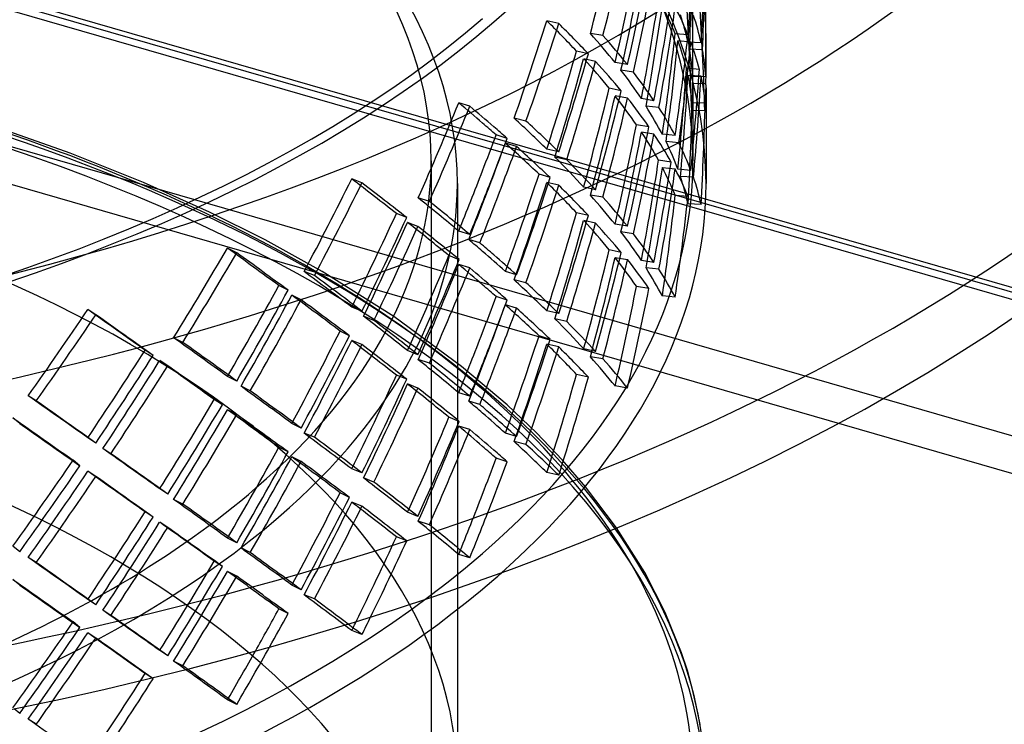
# Model space of a CAD drawing. Header units: millimetres. Extents: x -483 to 483, y -417 to 361.
# Tile 9 of 12: x 171 to 359, y -128 to 7. Entities that reach past the tile are written whole.
import ezdxf

# ---------------------------------------------------------------- set-up
doc = ezdxf.new("R2010")
doc.units = ezdxf.units.MM
doc.layers.add('HIDDEN', color=7, linetype='Continuous')
doc.layers.add('THICK', color=7, linetype='Continuous')

msp = doc.modelspace()

# ---------------------------------------------------------------- linework, layer by layer
at = {"layer": 'HIDDEN'}
for p, q in [((366, -46.48), (-128.11, 96.16)), ((366.87, -45.85), (-126.72, 96.63)), ((480.61, -81), (-125.61, 94)), ((480.61, -106.99), (-125.61, 68.01)), ((478.11, -113.48), (-128.11, 61.52)), ((274.37, 6.3), (272.1, 6.82)), ((282.79, 4.04), (280.42, 4.43)), ((299.07, 4.13), (296.61, 4.37)), ((300, -2.05), (300, 4.22)), ((302.5, -2.14), (302.5, 4.39)), ((299.6, 2.76), (297.14, 3.01)), ((301.56, 2.65), (299.06, 2.75)), ((280.03, 0.53), (277.76, 1.05)), ((301.82, 1.3), (299.33, 1.4)), ((281.4, -0.95), (279.13, -0.42)), ((287.51, -1.54), (285.13, -1.16)), ((288.63, -2.98), (286.26, -2.59)), ((301.23, -2.44), (298.77, -2.19)), ((301.56, -3.73), (299.06, -3.63)), ((302.44, -3.89), (299.94, -3.79)), ((302.49, -5.14), (299.99, -5.19)), ((286.3, -6.54), (284.02, -6.01)), ((300, -6.03), (300, -19.92)), ((302.5, -5.95), (302.5, -24.25)), ((257.38, -9.48), (255.25, -8.83)), ((287.51, -7.92), (285.13, -7.53)), ((292.55, -8.43), (290.17, -8.04)), ((302.34, -8.92), (299.85, -8.82)), ((293.51, -9.75), (291.06, -9.5)), ((302.26, -10.32), (299.77, -10.37)), ((268.11, -12.31), (265.84, -11.78)), ((291.59, -13.4), (289.22, -13.01)), ((181.04, -18.45), (166.26, -13.24)), ((264.53, -15.63), (262.4, -14.97)), ((292.55, -14.81), (290.17, -14.42)), ((296.61, -15.1), (294.16, -14.85)), ((266.3, -17.2), (264.17, -16.54)), ((297.32, -16.48), (294.86, -16.24)), ((195.01, -24.03), (181.04, -18.45)), ((274.37, -18.22), (272.1, -17.69)), ((250, -19.92), (250, -177.54)), ((275.9, -19.73), (273.63, -19.2)), ((295.84, -20.16), (293.45, -19.77)), ((272.74, -23.13), (270.6, -22.47)), ((296.61, -21.48), (294.16, -21.23)), ((299.6, -21.75), (297.14, -21.5)), ((207.64, -29.7), (195.01, -24.03)), ((236.77, -24.14), (234.81, -23.37)), ((255, -24.25), (255, -105.61)), ((274.37, -24.59), (272.1, -24.07)), ((300.11, -23.02), (297.61, -22.93)), ((281.4, -25.46), (279.13, -24.94)), ((249.66, -27.67), (247.53, -27.01)), ((282.79, -26.85), (280.42, -26.46)), ((299.07, -26.76), (296.61, -26.52)), ((301.56, -28.24), (299.06, -28.14)), ((218.3, -35.01), (207.64, -29.7)), ((245.32, -30.76), (243.36, -29.98)), ((280.03, -30.36), (277.76, -29.83)), ((247.46, -32.45), (245.5, -31.67)), ((281.4, -31.84), (279.13, -31.31)), ((257.38, -33.99), (255.25, -33.34)), ((287.51, -32.43), (285.13, -32.04)), ((288.63, -33.87), (286.26, -33.48)), ((229.2, -41.06), (218.3, -35.01)), ((259.29, -35.61), (257.16, -34.95)), ((212.84, -37.49), (211.08, -36.6)), ((286.3, -37.43), (284.02, -36.9)), ((255.35, -38.8), (253.38, -38.02)), ((287.51, -38.81), (285.13, -38.42)), ((292.55, -39.32), (290.17, -38.93)), ((227.7, -41.84), (225.74, -41.06)), ((242.88, -49.65), (229.2, -41.06)), ((257.38, -40.37), (255.25, -39.71)), ((266.3, -41.71), (264.17, -41.06)), ((293.51, -40.64), (291.06, -40.39)), ((268.11, -43.2), (265.84, -42.67)), ((222.66, -44.65), (220.9, -43.76)), ((291.59, -44.29), (289.22, -43.9)), ((225.14, -46.47), (223.38, -45.58)), ((264.53, -46.52), (262.4, -45.86)), ((296.61, -45.99), (294.16, -45.74)), ((185.92, -49.32), (184.39, -48.33)), ((236.77, -48.66), (234.81, -47.88)), ((266.3, -48.09), (264.17, -47.43)), ((274.37, -49.1), (272.1, -48.58)), ((239.04, -50.4), (237.09, -49.62)), ((255.81, -59.22), (242.88, -49.65)), ((275.9, -50.62), (273.63, -50.09)), ((234.38, -53.33), (232.61, -52.44)), ((202.55, -54.6), (200.79, -53.71)), ((236.77, -55.03), (234.81, -54.25)), ((272.74, -54.02), (270.6, -53.36)), ((196.88, -57.09), (195.35, -56.11)), ((247.46, -56.96), (245.5, -56.18)), ((274.37, -55.48), (272.1, -54.95)), ((281.4, -56.35), (279.13, -55.82)), ((199.67, -59.07), (198.13, -58.09)), ((249.66, -58.56), (247.53, -57.9)), ((282.79, -57.74), (280.42, -57.35)), ((264.51, -66.56), (255.81, -59.22)), ((212.84, -62), (211.08, -61.11)), ((245.32, -61.65), (243.36, -60.87)), ((280.03, -61.25), (277.76, -60.72)), ((215.44, -63.88), (213.68, -62.99)), ((247.46, -63.33), (245.5, -62.55)), ((287.51, -63.32), (285.13, -62.93)), ((174.56, -65.79), (173.02, -64.81)), ((210.11, -66.52), (208.57, -65.53)), ((257.38, -64.88), (255.25, -64.23)), ((212.84, -68.37), (211.08, -67.49)), ((259.29, -66.5), (257.16, -65.84)), ((270.09, -71.87), (264.51, -66.56)), ((171.39, -70.08), (170.09, -69.01)), ((255.35, -69.69), (253.38, -68.91)), ((225.14, -70.98), (223.38, -70.09)), ((257.38, -71.26), (255.25, -70.6)), ((185.92, -73.83), (184.39, -72.84)), ((227.7, -72.72), (225.74, -71.95)), ((266.3, -72.6), (264.17, -71.94)), ((275.07, -77.1), (270.09, -71.87)), ((188.81, -75.88), (187.28, -74.89)), ((222.66, -75.53), (220.9, -74.64)), ((268.11, -74.09), (265.84, -73.56)), ((182.9, -78.18), (181.6, -77.11)), ((225.14, -77.36), (223.38, -76.47)), ((264.53, -77.41), (262.4, -76.75)), ((279.48, -82.2), (275.07, -77.1)), ((236.77, -79.55), (234.81, -78.77)), ((185.92, -80.21), (184.39, -79.22)), ((239.04, -81.29), (237.09, -80.51)), ((274.37, -79.99), (272.1, -79.47)), ((199.67, -83.59), (198.13, -82.6)), ((285.41, -90.06), (279.48, -82.2)), ((202.55, -85.49), (200.79, -84.6)), ((234.38, -84.22), (232.61, -83.33)), ((236.77, -85.92), (234.81, -85.14)), ((196.88, -87.98), (195.35, -87)), ((247.46, -87.85), (245.5, -87.07)), ((199.67, -89.96), (198.13, -88.97)), ((249.66, -89.45), (247.53, -88.79)), ((212.84, -92.89), (211.08, -92)), ((245.32, -92.54), (243.36, -91.76)), ((171.39, -94.6), (170.09, -93.53)), ((215.44, -94.77), (213.68, -93.88)), ((174.56, -96.68), (173.02, -95.69)), ((257.38, -95.77), (255.25, -95.11)), ((210.11, -97.41), (208.57, -96.42)), ((212.84, -99.26), (211.08, -98.37)), ((171.39, -100.97), (170.09, -99.9)), ((225.14, -101.87), (223.38, -100.98)), ((227.7, -103.61), (225.74, -102.83)), ((185.92, -104.72), (184.39, -103.73)), ((188.81, -106.77), (187.28, -105.78)), ((222.66, -106.42), (220.9, -105.53)), ((182.9, -109.07), (181.6, -107.99)), ((185.92, -111.09), (184.39, -110.11)), ((236.77, -110.43), (234.81, -109.66)), ((199.67, -114.48), (198.13, -113.49)), ((202.55, -116.38), (200.79, -115.49)), ((196.64, -118.72), (195.35, -117.88)), ((212.84, -123.77), (211.08, -122.89)), ((174.56, -127.57), (173.02, -126.58))]:
    msp.add_line(p, q, dxfattribs=at)
for centre, major_axis, ratio, start_param, end_param in [((0, -19.92), (-300, 0), 0.5, 3.141591, 5.759587), ((0, -24.25), (-302.5, 0), 0.5, 3.141591, 5.759587), ((0, -19.92), (-250, 0), 0.5, 3.141591, 5.759587), ((0, -24.25), (-255, 0), 0.5, 3.141591, 5.759587), ((0, 82.27), (-302.5, 0), 0.5, -0.000001, 2.617994), ((0, 82.27), (300, 0), 0.5, 3.141591, 5.759587), ((0, 82.27), (-302.5, 0), 0.5, 2.617994, 3.141591), ((0, 69.99), (-118.22, -396.64), 0.695145, 1.612516, 1.659709), ((0, 69.99), (-119.2, -399.95), 0.695145, 1.612907, 1.659709), ((0, -142.89), (-302.5, 0), 0.5, 3.141591, 5.759587), ((0, 14.59), (-32.18, -408.84), 0.729555, 1.599232, 1.646425), ((0, 8.22), (-32.18, -408.84), 0.729555, 1.611501, 1.658711), ((0, 14.59), (-32.45, -412.24), 0.729555, 1.599232, 1.646035), ((0, 8.22), (-32.45, -412.24), 0.729555, 1.6114, 1.658219), ((0, 45.48), (-118.22, -396.64), 0.695145, 1.659709, 1.706902), ((0, 45.48), (-119.2, -399.95), 0.695145, 1.659709, 1.706512), ((0, 39.1), (-118.22, -396.64), 0.695145, 1.671979, 1.719189), ((0, 39.1), (-119.2, -399.95), 0.695145, 1.671877, 1.718697), ((0, -16.3), (-32.18, -408.84), 0.729555, 1.678267, 1.706055), ((0, -16.3), (-32.45, -412.24), 0.729555, 1.678266, 1.705169), ((0, 8.22), (16.17, -409.56), 0.731424, 1.516879, 1.556394), ((0, 8.22), (16.3, -412.98), 0.731424, 1.516879, 1.556394), ((0, 14.59), (-118.22, -396.64), 0.695145, 1.719189, 1.766532), ((0, 39.1), (-77.9, -404.11), 0.716905, 1.588682, 1.635875), ((0, 14.59), (-119.2, -399.95), 0.695145, 1.718697, 1.765646), ((0, 39.1), (-78.55, -407.48), 0.716905, 1.589073, 1.635875), ((0, 39.1), (-299.36, 57.7), 0.338097, -2.926122, -2.878929), ((0, 39.1), (-301.86, 58.19), 0.338097, -2.925732, -2.878929), ((0, 14.59), (-299.88, 23.6), 0.361377, -3.034123, -2.98693), ((0, -16.3), (16.17, -409.56), 0.731424, 1.556394, 1.603587), ((0, 14.59), (-302.38, 23.8), 0.361377, -3.034123, -2.987321), ((0, -16.3), (16.3, -412.98), 0.731424, 1.556394, 1.603197), ((0, 69.99), (-152.29, -387.8), 0.666502, 1.621357, 1.66855), ((0, 69.99), (-153.56, -391.03), 0.666502, 1.621747, 1.66855), ((0, 69.99), (-298.57, 117.25), 0.249722, -2.656346, -2.609153), ((0, 69.99), (-301.06, 118.23), 0.249722, -2.655956, -2.609153), ((0, 45.48), (-298.81, 89.06), 0.299106, -2.736545, -2.689352), ((0, 45.48), (-301.31, 89.8), 0.299106, -2.736545, -2.689742), ((0, 14.59), (-77.9, -404.11), 0.716905, 1.635875, 1.683068), ((0, 14.59), (-78.55, -407.48), 0.716905, 1.635875, 1.682678), ((0, -16.3), (-32.18, -408.84), 0.729555, 1.658711, 1.678267), ((0, -16.3), (-32.45, -412.24), 0.729555, 1.658219, 1.678266), ((0, 8.22), (-77.9, -404.11), 0.716905, 1.648145, 1.695355), ((0, 39.1), (-299.36, 57.7), 0.338097, -2.985752, -2.938409), ((0, 8.22), (-78.55, -407.48), 0.716905, 1.648043, 1.694862), ((0, 39.1), (-301.86, 58.19), 0.338097, -2.984866, -2.937917), ((0, 45.48), (-152.29, -387.8), 0.666502, 1.66855, 1.715743), ((0, 45.48), (-153.56, -391.03), 0.666502, 1.66855, 1.715353), ((0, 14.59), (-299.88, 23.6), 0.361377, -3.093603, -3.046393), ((0, 14.59), (-302.38, 23.8), 0.361377, -3.093111, -3.046291), ((0, -138.56), (255, 0), 0.5, -0.000001, 2.617994), ((0, 39.1), (-152.29, -387.8), 0.666502, 1.680819, 1.72803), ((0, 39.1), (-153.56, -391.03), 0.666502, 1.680718, 1.727537), ((0, 69.99), (-298.57, 117.25), 0.249722, -2.715976, -2.668633), ((0, 69.99), (-301.06, 118.23), 0.249722, -2.71509, -2.668141), ((0, 45.48), (-298.81, 89.06), 0.299106, -2.796024, -2.748814), ((0, 45.48), (-301.31, 89.8), 0.299106, -2.795532, -2.748713), ((0, -16.3), (-77.9, -404.11), 0.716905, 1.695355, 1.742698), ((0, 8.22), (-32.18, -408.84), 0.729555, 1.552039, 1.599232), ((0, 8.22), (-299.88, 23.6), 0.361377, -3.081316, -3.034123), ((0, -16.3), (-78.55, -407.48), 0.716905, 1.694862, 1.741812), ((0, 8.22), (16.17, -409.56), 0.731424, 1.509201, 1.516879), ((0, 8.22), (-32.45, -412.24), 0.729555, 1.552429, 1.599232), ((0, 8.22), (-302.38, 23.8), 0.361377, -3.080926, -3.034123), ((0, 8.22), (16.3, -412.98), 0.731424, 1.509592, 1.516879), ((0, -16.3), (299.97, 11.84), 0.364857, -0.014404, -0.006726), ((0, -16.3), (302.47, 11.94), 0.364857, -0.014404, -0.007116), ((0, 14.59), (-152.29, -387.8), 0.666502, 1.72803, 1.775373), ((0, 14.59), (-153.56, -391.03), 0.666502, 1.727537, 1.774487), ((0, -16.3), (299.97, 11.84), 0.364857, -0.053919, -0.014404), ((0, -16.3), (302.47, 11.94), 0.364857, -0.053919, -0.014404), ((0, -138.56), (300, 0), 0.5, 0.325799, 1.047198), ((0, 69.99), (180.55, 378.49), 0.633007, -1.525425, -1.478232), ((0, 69.99), (298.72, -142.5), 0.194597, 0.616163, 0.645801), ((0, 39.1), (-118.22, -396.64), 0.695145, 1.612516, 1.659709), ((0, 39.1), (-119.2, -399.95), 0.695145, 1.612907, 1.659709), ((0, 39.1), (-298.81, 89.06), 0.299106, -2.783737, -2.736545), ((0, 39.1), (-301.31, 89.8), 0.299106, -2.783347, -2.736545), ((0, -16.3), (-32.18, -408.84), 0.729555, 1.599232, 1.646425), ((0, -16.3), (-32.45, -412.24), 0.729555, 1.599232, 1.646035), ((0, -140.73), (302.5, 0), 0.5, 0, 1.047198), ((0, 69.99), (182.06, 381.64), 0.633007, -1.525035, -1.478232), ((0, 69.99), (301.2, -143.68), 0.194597, 0.616163, 0.645801), ((0, 14.59), (-299.36, 57.7), 0.338097, -2.878929, -2.831737), ((0, 14.59), (-301.86, 58.19), 0.338097, -2.878929, -2.832127), ((0, 69.99), (298.72, -142.5), 0.194597, 0.598608, 0.616163), ((0, 45.48), (-298.57, 117.25), 0.249722, -2.609153, -2.56196), ((0, 45.48), (-301.06, 118.23), 0.249722, -2.609153, -2.562351), ((0, 14.59), (-118.22, -396.64), 0.695145, 1.659709, 1.706902), ((0, 45.48), (180.55, 378.49), 0.633007, -1.448595, -1.431039), ((0, 69.99), (301.2, -143.68), 0.194597, 0.598998, 0.616163), ((0, 8.22), (-118.22, -396.64), 0.695145, 1.671979, 1.719189), ((0, 14.59), (-119.2, -399.95), 0.695145, 1.659709, 1.706512), ((0, 8.22), (-119.2, -399.95), 0.695145, 1.671877, 1.718697), ((0, 39.1), (-298.81, 89.06), 0.299106, -2.843367, -2.796024), ((0, 39.1), (-301.31, 89.8), 0.299106, -2.842481, -2.795532), ((0, 39.1), (180.55, 378.49), 0.633007, -1.448595, -1.418753), ((0, 45.48), (182.06, 381.64), 0.633007, -1.448595, -1.43143), ((0, 69.99), (298.72, -142.5), 0.194597, 0.538978, 0.586321), ((0, 14.59), (-299.36, 57.7), 0.338097, -2.938409, -2.891199), ((0, 14.59), (-301.86, 58.19), 0.338097, -2.937917, -2.891097), ((0, 39.1), (182.06, 381.64), 0.633007, -1.448595, -1.419245), ((0, 69.99), (301.2, -143.68), 0.194597, 0.539864, 0.586813), ((0, -19.92), (-300, 0), 0.5, -0.000001, 2.617994), ((0, -19.92), (-250, 0), 0.5, 2.617994, 3.141591), ((0, -19.92), (-300, 0), 0.5, 2.617994, 3.141591), ((0, 45.48), (-298.57, 117.25), 0.249722, -2.668633, -2.621423), ((0, 45.48), (-301.06, 118.23), 0.249722, -2.668141, -2.621321), ((0, -16.3), (-118.22, -396.64), 0.695145, 1.719189, 1.766532), ((0, -16.3), (-119.2, -399.95), 0.695145, 1.718697, 1.765646), ((0, 45.48), (180.55, 378.49), 0.633007, -1.478232, -1.448595), ((0, 45.48), (182.06, 381.64), 0.633007, -1.478232, -1.448595), ((0, 14.59), (180.55, 378.49), 0.633007, -1.418753, -1.371409), ((0, 8.22), (-77.9, -404.11), 0.716905, 1.588682, 1.635875), ((0, 8.22), (-78.55, -407.48), 0.716905, 1.589073, 1.635875), ((0, 8.22), (-299.36, 57.7), 0.338097, -2.926122, -2.878929), ((0, 8.22), (-301.86, 58.19), 0.338097, -2.925732, -2.878929), ((0, -24.25), (-255, 0), 0.5, -0.000001, 2.617994), ((0, -24.25), (-255, 0), 0.5, 2.617994, 3.141591), ((0, 69.99), (203.91, 369.09), 0.596189, -1.542424, -1.495231), ((0, 69.99), (205.61, 372.17), 0.596189, -1.542033, -1.495231), ((0, 69.99), (299.14, -165.27), 0.13704, 0.70016, 0.747353), ((0, 69.99), (301.64, -166.64), 0.13704, 0.70055, 0.747353), ((0, -24.25), (-302.5, 0), 0.5, 2.627663, 3.141591), ((0, 39.1), (-152.29, -387.8), 0.666502, 1.621357, 1.66855), ((0, 14.59), (182.06, 381.64), 0.633007, -1.419245, -1.372296), ((0, 39.1), (-298.57, 117.25), 0.249722, -2.656346, -2.609153), ((0, -16.3), (-299.88, 23.6), 0.361377, -3.034123, -2.98693), ((0, -16.3), (-302.38, 23.8), 0.361377, -3.034123, -2.987321), ((0, 39.1), (-153.56, -391.03), 0.666502, 1.621747, 1.66855), ((0, 39.1), (-301.06, 118.23), 0.249722, -2.655956, -2.609153), ((0, 45.48), (298.72, -142.5), 0.194597, 0.645801, 0.692993), ((0, 45.48), (301.2, -143.68), 0.194597, 0.645801, 0.692603), ((0, 39.1), (180.55, 378.49), 0.633007, -1.465963, -1.448595), ((0, 14.59), (-298.81, 89.06), 0.299106, -2.736545, -2.689352), ((0, 14.59), (-301.31, 89.8), 0.299106, -2.736545, -2.689742), ((0, -16.3), (-77.9, -404.11), 0.716905, 1.635875, 1.683068), ((0, -16.3), (-78.55, -407.48), 0.716905, 1.635875, 1.682678), ((0, 45.48), (203.91, 369.09), 0.596189, -1.495231, -1.448038), ((0, 39.1), (182.06, 381.64), 0.633007, -1.466064, -1.448595), ((0, 14.59), (-152.29, -387.8), 0.666502, 1.66855, 1.715743), ((0, 45.48), (205.61, 372.17), 0.596189, -1.495231, -1.448428), ((0, 39.1), (203.91, 369.09), 0.596189, -1.482961, -1.435751), ((0, 69.99), (299.14, -165.27), 0.13704, 0.64053, 0.687873), ((0, 8.22), (-152.29, -387.8), 0.666502, 1.680819, 1.72803), ((0, 14.59), (-153.56, -391.03), 0.666502, 1.66855, 1.715353), ((0, 8.22), (-153.56, -391.03), 0.666502, 1.680718, 1.727537), ((0, 39.1), (-298.57, 117.25), 0.249722, -2.715976, -2.668633), ((0, 39.1), (-301.06, 118.23), 0.249722, -2.71509, -2.668141), ((0, 39.1), (205.61, 372.17), 0.596189, -1.483063, -1.436243), ((0, 69.99), (301.64, -166.64), 0.13704, 0.641416, 0.688365), ((0, 14.59), (-298.81, 89.06), 0.299106, -2.796024, -2.748814), ((0, 45.48), (298.72, -142.5), 0.194597, 0.616163, 0.633531), ((0, 45.48), (301.2, -143.68), 0.194597, 0.616163, 0.633633), ((0, 14.59), (-301.31, 89.8), 0.299106, -2.795532, -2.748713), ((0, 69.99), (223.27, 359.68), 0.55708, -1.568916, -1.521723), ((0, 69.99), (225.14, 362.68), 0.55708, -1.568526, -1.521723), ((0, 69.99), (299.64, -186), 0.079117, 0.792218, 0.839411), ((0, 69.99), (302.14, -187.55), 0.079117, 0.792608, 0.839411), ((0, 45.48), (298.72, -142.5), 0.194597, 0.586321, 0.616163), ((0, -16.3), (-152.29, -387.8), 0.666502, 1.72803, 1.775373), ((0, -16.3), (-153.56, -391.03), 0.666502, 1.727537, 1.774487), ((0, 14.59), (203.91, 369.09), 0.596189, -1.435751, -1.388408), ((0, 14.59), (205.61, 372.17), 0.596189, -1.436243, -1.389294), ((0, 45.48), (301.2, -143.68), 0.194597, 0.586813, 0.616163), ((0, 8.22), (-118.22, -396.64), 0.695145, 1.612516, 1.659709), ((0, 8.22), (-119.2, -399.95), 0.695145, 1.612907, 1.659709), ((0, 8.22), (-298.81, 89.06), 0.299106, -2.783737, -2.736545), ((0, 8.22), (-301.31, 89.8), 0.299106, -2.783347, -2.736545), ((0, 45.48), (299.14, -165.27), 0.13704, 0.747353, 0.794546), ((0, 39.1), (180.55, 378.49), 0.633007, -1.525425, -1.478232), ((0, 39.1), (182.06, 381.64), 0.633007, -1.525035, -1.478232), ((0, 39.1), (298.72, -142.5), 0.194597, 0.616163, 0.645801), ((0, 39.1), (301.2, -143.68), 0.194597, 0.616163, 0.645801), ((0, -16.3), (-299.36, 57.7), 0.338097, -2.878929, -2.831737), ((0, -16.3), (-301.86, 58.19), 0.338097, -2.878929, -2.832127), ((0, -177.54), (250, 0), 0.5, -0.000001, 2.617994), ((0, 45.48), (301.64, -166.64), 0.13704, 0.747353, 0.794155), ((0, 14.59), (-298.57, 117.25), 0.249722, -2.609153, -2.56196), ((0, 14.59), (-301.06, 118.23), 0.249722, -2.609153, -2.562351), ((0, 45.48), (223.27, 359.68), 0.55708, -1.521723, -1.47453), ((0, 45.48), (225.14, 362.68), 0.55708, -1.521723, -1.474921), ((0, 39.1), (298.72, -142.5), 0.194597, 0.598608, 0.616163), ((0, 39.1), (301.2, -143.68), 0.194597, 0.598998, 0.616163), ((0, -16.3), (-118.22, -396.64), 0.695145, 1.659709, 1.706902), ((0, -16.3), (-119.2, -399.95), 0.695145, 1.659709, 1.706512), ((0, 39.1), (223.27, 359.68), 0.55708, -1.509454, -1.462244), ((0, 39.1), (225.14, 362.68), 0.55708, -1.509555, -1.462736), ((0, 69.99), (299.64, -186), 0.079117, 0.732588, 0.779931), ((0, 69.99), (302.14, -187.55), 0.079117, 0.733474, 0.780423), ((0, 14.59), (180.55, 378.49), 0.633007, -1.448595, -1.431039), ((0, 14.59), (182.06, 381.64), 0.633007, -1.448595, -1.43143), ((0, 69.99), (239.39, 350.18), 0.516323, -1.602948, -1.555755), ((0, 69.99), (299.97, -205.06), 0.022003, 0.876736, 0.923929), ((0, 8.22), (180.55, 378.49), 0.633007, -1.448595, -1.418753), ((0, 8.22), (182.06, 381.64), 0.633007, -1.448595, -1.419245), ((0, 39.1), (298.72, -142.5), 0.194597, 0.538978, 0.586321), ((0, 39.1), (301.2, -143.68), 0.194597, 0.539864, 0.586813), ((0, 69.99), (241.39, 353.1), 0.516323, -1.602558, -1.555755), ((0, 69.99), (302.47, -206.77), 0.022003, 0.877127, 0.923929), ((0, 45.48), (299.14, -165.27), 0.13704, 0.687873, 0.735083), ((0, 45.48), (301.64, -166.64), 0.13704, 0.688365, 0.735185), ((0, 14.59), (-298.57, 117.25), 0.249722, -2.668633, -2.621423), ((0, 14.59), (-301.06, 118.23), 0.249722, -2.668141, -2.621321), ((0, 14.59), (223.27, 359.68), 0.55708, -1.462244, -1.4149), ((0, 45.48), (299.64, -186), 0.079117, 0.839411, 0.886604), ((0, 14.59), (225.14, 362.68), 0.55708, -1.462736, -1.415787), ((0, 39.1), (203.91, 369.09), 0.596189, -1.542424, -1.495231), ((0, 39.1), (299.14, -165.27), 0.13704, 0.70016, 0.747353), ((0, 14.59), (180.55, 378.49), 0.633007, -1.478232, -1.448595), ((0, 14.59), (182.06, 381.64), 0.633007, -1.478232, -1.448595), ((0, -16.3), (180.55, 378.49), 0.633007, -1.418753, -1.371409), ((0, -16.3), (182.06, 381.64), 0.633007, -1.419245, -1.372296), ((0, 45.48), (239.39, 350.18), 0.516323, -1.555755, -1.508563), ((0, 45.48), (302.14, -187.55), 0.079117, 0.839411, 0.886213), ((0, 39.1), (205.61, 372.17), 0.596189, -1.542033, -1.495231), ((0, 39.1), (301.64, -166.64), 0.13704, 0.70055, 0.747353), ((0, 8.22), (-152.29, -387.8), 0.666502, 1.621357, 1.66855), ((0, 8.22), (-153.56, -391.03), 0.666502, 1.621747, 1.66855), ((0, 8.22), (-298.57, 117.25), 0.249722, -2.656346, -2.609153), ((0, 8.22), (-301.06, 118.23), 0.249722, -2.655956, -2.609153), ((0, 45.48), (241.39, 353.1), 0.516323, -1.555755, -1.508953), ((0, 39.1), (239.39, 350.18), 0.516323, -1.543486, -1.496276), ((0, 69.99), (299.97, -205.06), 0.022003, 0.817106, 0.86445), ((0, 14.59), (298.72, -142.5), 0.194597, 0.645801, 0.692993), ((0, -16.3), (-298.81, 89.06), 0.299106, -2.736545, -2.689352), ((0, -16.3), (-301.31, 89.8), 0.299106, -2.736545, -2.689742), ((0, 39.1), (241.39, 353.1), 0.516323, -1.543587, -1.496768), ((0, 69.99), (302.47, -206.77), 0.022003, 0.817993, 0.864942), ((0, 14.59), (301.2, -143.68), 0.194597, 0.645801, 0.692603), ((0, 8.22), (180.55, 378.49), 0.633007, -1.465963, -1.448595), ((0, 8.22), (182.06, 381.64), 0.633007, -1.466064, -1.448595), ((0, 14.59), (203.91, 369.09), 0.596189, -1.495231, -1.448038), ((0, 14.59), (205.61, 372.17), 0.596189, -1.495231, -1.448428), ((0, -16.3), (-152.29, -387.8), 0.666502, 1.66855, 1.715743), ((0, -16.3), (-153.56, -391.03), 0.666502, 1.66855, 1.715353), ((0, 45.48), (299.64, -186), 0.079117, 0.779931, 0.827141), ((0, 45.48), (302.14, -187.55), 0.079117, 0.780423, 0.827243), ((0, 8.22), (203.91, 369.09), 0.596189, -1.482961, -1.435751), ((0, 8.22), (205.61, 372.17), 0.596189, -1.483063, -1.436243), ((0, 39.1), (299.14, -165.27), 0.13704, 0.64053, 0.687873), ((0, 39.1), (301.64, -166.64), 0.13704, 0.641416, 0.688365), ((0, 45.48), (299.97, -205.06), 0.022003, 0.923929, 0.971122), ((0, 45.48), (302.47, -206.77), 0.022003, 0.923929, 0.970732), ((0, 14.59), (239.39, 350.18), 0.516323, -1.496276, -1.448933), ((0, 14.59), (241.39, 353.1), 0.516323, -1.496768, -1.449819), ((0, 39.1), (223.27, 359.68), 0.55708, -1.568916, -1.521723), ((0, 39.1), (299.64, -186), 0.079117, 0.792218, 0.839411), ((0, 14.59), (298.72, -142.5), 0.194597, 0.616163, 0.633531), ((0, 14.59), (301.2, -143.68), 0.194597, 0.616163, 0.633633), ((0, 69.99), (299.91, -222.71), 0.033702, -0.942938, -0.895595), ((0, 39.1), (225.14, 362.68), 0.55708, -1.568526, -1.521723), ((0, 39.1), (302.14, -187.55), 0.079117, 0.792608, 0.839411), ((0, -16.3), (203.91, 369.09), 0.596189, -1.435751, -1.388408), ((0, 14.59), (298.72, -142.5), 0.194597, 0.586321, 0.616163), ((0, 14.59), (301.2, -143.68), 0.194597, 0.586813, 0.616163), ((0, 69.99), (302.41, -224.57), 0.033702, -0.94343, -0.896481), ((0, -16.3), (205.61, 372.17), 0.596189, -1.436243, -1.389294), ((0, 8.22), (180.55, 378.49), 0.633007, -1.525425, -1.478232), ((0, 8.22), (182.06, 381.64), 0.633007, -1.525035, -1.478232), ((0, 8.22), (298.72, -142.5), 0.194597, 0.616163, 0.645801), ((0, 8.22), (301.2, -143.68), 0.194597, 0.616163, 0.645801), ((0, 14.59), (299.14, -165.27), 0.13704, 0.747353, 0.794546), ((0, 14.59), (301.64, -166.64), 0.13704, 0.747353, 0.794155), ((0, 45.48), (299.97, -205.06), 0.022003, 0.86445, 0.91166), ((0, 14.59), (223.27, 359.68), 0.55708, -1.521723, -1.47453), ((0, 8.22), (298.72, -142.5), 0.194597, 0.598608, 0.616163), ((0, 8.22), (301.2, -143.68), 0.194597, 0.598998, 0.616163), ((0, -16.3), (-298.57, 117.25), 0.249722, -2.609153, -2.56196), ((0, -16.3), (-301.06, 118.23), 0.249722, -2.609153, -2.562351), ((0, 14.59), (252.83, 340.47), 0.474291, -1.536339, -1.488995), ((0, 45.48), (302.47, -206.77), 0.022003, 0.864942, 0.911761), ((0, 14.59), (225.14, 362.68), 0.55708, -1.521723, -1.474921), ((0, 8.22), (223.27, 359.68), 0.55708, -1.509454, -1.462244), ((0, 39.1), (299.64, -186), 0.079117, 0.732588, 0.779931), ((0, -16.3), (180.55, 378.49), 0.633007, -1.448595, -1.431039), ((0, 14.59), (254.94, 343.3), 0.474291, -1.536831, -1.489881), ((0, 8.22), (225.14, 362.68), 0.55708, -1.509555, -1.462736), ((0, 39.1), (302.14, -187.55), 0.079117, 0.733474, 0.780423), ((0, -16.3), (182.06, 381.64), 0.633007, -1.448595, -1.43143), ((0, 39.1), (239.39, 350.18), 0.516323, -1.602948, -1.555755), ((0, 39.1), (241.39, 353.1), 0.516323, -1.602558, -1.555755), ((0, 39.1), (299.97, -205.06), 0.022003, 0.876736, 0.923929), ((0, 39.1), (302.47, -206.77), 0.022003, 0.877127, 0.923929), ((0, 14.59), (299.14, -165.27), 0.13704, 0.687873, 0.735083), ((0, -19.92), (-250, 0), 0.5, 1.902297, 2.617994), ((0, 14.59), (301.64, -166.64), 0.13704, 0.688365, 0.735185), ((0, 14.59), (299.64, -186), 0.079117, 0.839411, 0.886604), ((0, -16.3), (223.27, 359.68), 0.55708, -1.462244, -1.4149), ((0, -16.3), (225.14, 362.68), 0.55708, -1.462736, -1.415787), ((0, -16.3), (180.55, 378.49), 0.633007, -1.478232, -1.448595), ((0, -16.3), (182.06, 381.64), 0.633007, -1.478232, -1.448595), ((0, 14.59), (302.14, -187.55), 0.079117, 0.839411, 0.886213), ((0, 8.22), (203.91, 369.09), 0.596189, -1.542424, -1.495231), ((0, 8.22), (205.61, 372.17), 0.596189, -1.542033, -1.495231), ((0, 8.22), (299.14, -165.27), 0.13704, 0.70016, 0.747353), ((0, 8.22), (301.64, -166.64), 0.13704, 0.70055, 0.747353), ((0, 14.59), (239.39, 350.18), 0.516323, -1.555755, -1.508563), ((0, 14.59), (241.39, 353.1), 0.516323, -1.555755, -1.508953), ((0, 8.22), (239.39, 350.18), 0.516323, -1.543486, -1.496276), ((0, 8.22), (241.39, 353.1), 0.516323, -1.543587, -1.496768), ((0, 39.1), (299.97, -205.06), 0.022003, 0.817106, 0.86445), ((0, 39.1), (302.47, -206.77), 0.022003, 0.817993, 0.864942), ((0, -16.3), (298.72, -142.5), 0.194597, 0.645801, 0.692993), ((0, -16.3), (301.2, -143.68), 0.194597, 0.645801, 0.692603), ((0, -16.3), (203.91, 369.09), 0.596189, -1.49068, -1.448038), ((0, 14.59), (299.64, -186), 0.079117, 0.779931, 0.827141), ((0, -16.3), (205.61, 372.17), 0.596189, -1.486413, -1.448428), ((0, 14.59), (299.97, -205.06), 0.022003, 0.923929, 0.971122), ((0, 14.59), (302.14, -187.55), 0.079117, 0.780423, 0.827243), ((0, 14.59), (302.47, -206.77), 0.022003, 0.923929, 0.970732), ((0, -16.3), (239.39, 350.18), 0.516323, -1.496276, -1.448933), ((0, -16.3), (241.39, 353.1), 0.516323, -1.496768, -1.449819), ((0, 8.22), (223.27, 359.68), 0.55708, -1.568916, -1.521723), ((0, 8.22), (225.14, 362.68), 0.55708, -1.568526, -1.521723), ((0, 8.22), (299.64, -186), 0.079117, 0.792218, 0.839411), ((0, 8.22), (302.14, -187.55), 0.079117, 0.792608, 0.839411), ((0, 39.1), (299.91, -222.71), 0.033702, -0.942938, -0.895595), ((0, 39.1), (302.41, -224.57), 0.033702, -0.94343, -0.896481), ((0, -16.3), (299.14, -165.27), 0.13704, 0.747353, 0.794546), ((0, -16.3), (301.64, -166.64), 0.13704, 0.761345, 0.794155), ((0, 14.59), (299.97, -205.06), 0.022003, 0.86445, 0.91166), ((0, 14.59), (302.47, -206.77), 0.022003, 0.864942, 0.911761), ((0, -16.3), (223.27, 359.68), 0.55708, -1.496309, -1.47453), ((0, -16.3), (225.14, 362.68), 0.55708, -1.492114, -1.474921), ((0, -16.3), (252.83, 340.47), 0.474291, -1.536339, -1.488995), ((0, -16.3), (254.94, 343.3), 0.474291, -1.533217, -1.489881), ((0, 8.22), (239.39, 350.18), 0.516323, -1.602948, -1.555755), ((0, 8.22), (299.97, -205.06), 0.022003, 0.876736, 0.923929), ((0, -16.3), (203.91, 369.09), 0.596189, -1.495231, -1.493862), ((0, 8.22), (241.39, 353.1), 0.516323, -1.589718, -1.555755), ((0, 8.22), (302.47, -206.77), 0.022003, 0.878093, 0.923929), ((0, -16.3), (299.64, -186), 0.079117, 0.839411, 0.886604), ((0, -16.3), (302.14, -187.55), 0.079117, 0.882229, 0.886213), ((0, -16.3), (239.39, 350.18), 0.516323, -1.512373, -1.508563), ((0, -16.3), (223.27, 359.68), 0.55708, -1.521723, -1.520985), ((0, -16.3), (299.97, -205.06), 0.022003, 0.923929, 0.971122)]:
    msp.add_ellipse(centre, major_axis=major_axis, ratio=ratio, start_param=start_param, end_param=end_param, dxfattribs=at)
at = {"layer": 'THICK'}
for p, q in [((290.8, -98.58), (285.41, -90.06)), ((294.71, -106.21), (290.8, -98.58)), ((255, -105.61), (255, -138.56)), ((297.83, -113.94), (294.71, -106.21)), ((298.94, -117.32), (297.83, -113.94)), ((300.32, -122.38), (298.94, -117.32)), ((196.88, -118.87), (196.64, -118.72)), ((301.39, -127.6), (300.32, -122.38)), ((171.39, -125.49), (170.36, -124.63))]:
    msp.add_line(p, q, dxfattribs=at)
for centre, major_axis, ratio, start_param, end_param in [((0, 125.88), (411.5, 0), 0.5, 1.047198, 4.18879), ((0, 125.88), (375.5, 0), 0.5, 2.617994, 5.759587), ((0, 82.27), (447.5, 0), 0.5, -3.141592, -0.523599), ((0, 125.88), (411.5, 0), 0.5, -2.094395, -0.523599), ((0, 94.7), (447.5, 0), 0.5, -2.094395, -0.523599), ((0, -138.56), (300, 0), 0.5, -0.523599, 0.325799), ((0, -24.25), (-302.5, 0), 0.5, 0.51393, 2.617994), ((0, -24.25), (-302.5, 0), 0.5, 2.617994, 2.627663), ((0, -16.3), (205.61, 372.17), 0.596189, -1.495231, -1.486413), ((0, -16.3), (301.64, -166.64), 0.13704, 0.747353, 0.761345), ((0, -16.3), (203.91, 369.09), 0.596189, -1.493862, -1.49068), ((0, -16.3), (225.14, 362.68), 0.55708, -1.521723, -1.492114), ((0, -16.3), (223.27, 359.68), 0.55708, -1.520985, -1.496309), ((0, -16.3), (302.14, -187.55), 0.079117, 0.839411, 0.882229), ((0, -16.3), (239.39, 350.18), 0.516323, -1.555559, -1.512373), ((0, -16.3), (241.39, 353.1), 0.516323, -1.555755, -1.508953), ((0, 8.22), (302.47, -206.77), 0.022003, 0.877127, 0.878093), ((0, 8.22), (241.39, 353.1), 0.516323, -1.602558, -1.589718), ((0, -16.3), (254.94, 343.3), 0.474291, -1.536831, -1.533217)]:
    msp.add_ellipse(centre, major_axis=major_axis, ratio=ratio, start_param=start_param, end_param=end_param, dxfattribs=at)

doc.saveas('drawing.dxf')
